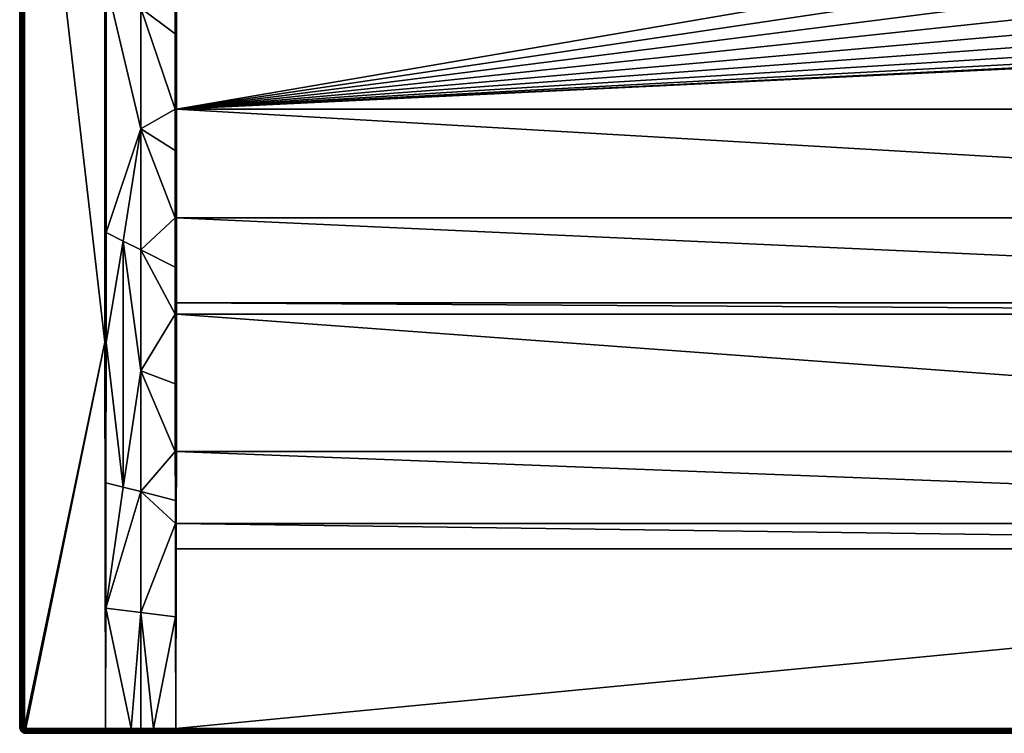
# Model space of a CAD drawing. Header units: centimetres. Extents: x 0 to 1400, y -700 to 0.
# Tile 1 of 10: x 0 to 631, y -700 to -243. Entities that reach past the tile are written whole.
import ezdxf

# ---------------------------------------------------------------- set-up
doc = ezdxf.new("R2010")
doc.units = ezdxf.units.CM
doc.layers.get('0').update_dxf_attribs({"color": 133})

msp = doc.modelspace()

# ---------------------------------------------------------------- meshes
at = {"color": 254}
mesh = msp.add_polyface(dxfattribs=at)
corners = [(77.5, -622.58, 27.93), (77.5, -696.92, 29.92), (85.71, -696.89, 29.88), (55.12, -619.77, 29.97), (55, -697, 30), (71.42, -696.94, 29.94), (66.25, -384.63, 26.58), (55.4, -379.2, 29.89), (55.37, -449.44, 29.9), (66.25, -542.33, 28), (55.24, -539.56, 29.94), (77.5, -390.26, 23.16), (77.5, -312.79, 22.55), (77.5, -467.72, 24.36), (77.5, -545.16, 26), (0, -696, 27), (0, -4, 0), (0, -696, 0), (4, -697, 30), (54.62, -449.44, 30), (3, -696, 30), (3, -4, 30), (55, -449.44, 29.98), (55.45, -218.83, 29.85), (54.99, -199.08, 29.96), (2.53, -696, 29.96), (3.01, -696.16, 30), (2.53, -4, 29.96), (2.07, -4, 29.85), (2.07, -696, 29.85), (1.64, -4, 29.67), (1.64, -696, 29.67), (1.24, -4, 29.43), (1.24, -696, 29.43), (0.88, -4, 29.12), (0.88, -696, 29.12), (0.57, -4, 28.76), (0.57, -696, 28.76), (0.33, -4, 28.36), (0.33, -696, 28.36), (0.15, -4, 27.93), (0.15, -696, 27.93), (0.04, -4, 27.47), (0.04, -696, 27.47), (0, -4, 27)]
mesh.append_faces([[corners[k] for k in face] for face in [(0, 1, 2, 0), (3, 4, 5, 3), (6, 7, 8, 6), (6, 8, 9, 6), (9, 8, 10, 9), (9, 10, 3, 9), (11, 12, 6, 11), (11, 6, 13, 11), (13, 6, 9, 13), (13, 9, 14, 13), (14, 9, 3, 14), (14, 3, 0, 14), (0, 3, 5, 0), (0, 5, 1, 0), (15, 16, 17, 15), (18, 4, 19, 18), (20, 18, 19, 20), (20, 19, 21, 20), (3, 10, 22, 3), (22, 10, 8, 22), (4, 3, 22, 4), (8, 7, 22, 8), (22, 7, 23, 22), (4, 22, 19, 4), (19, 22, 24, 19), (20, 25, 26, 20), (20, 21, 27, 20), (20, 27, 25, 20), (25, 27, 28, 25), (25, 28, 29, 25), (29, 28, 30, 29), (29, 30, 31, 29), (31, 30, 32, 31), (31, 32, 33, 31), (33, 32, 34, 33), (33, 34, 35, 33), (35, 34, 36, 35), (35, 36, 37, 35), (37, 36, 38, 37), (37, 38, 39, 37), (39, 38, 40, 39), (39, 40, 41, 39), (41, 40, 42, 41), (41, 42, 43, 41), (43, 44, 15, 43)]], dxfattribs={"vtx3": -1, "color": 254})
mesh = msp.add_polyface(dxfattribs=at)
corners = [(88.3, -95.27, 18.9), (87.44, -94.46, 19.19), (77.49, -86.26, 22.5), (76.13, -85.14, 22.96), (55.45, -218.83, 29.85), (55.46, -199.08, 29.85), (63.94, -75.02, 27.02), (55.46, -67.77, 29.85), (66.39, -77.11, 26.2), (77.5, -312.79, 22.55), (99.54, -300, 15.15), (77.5, -235.31, 22.5), (55.4, -379.2, 29.89), (66.25, -384.63, 26.58), (0, -4, 27), (0, -4, 0), (0, -696, 27), (3, -4, 30), (54.62, -449.44, 30), (54.51, -199.08, 30), (54.51, -67.77, 30), (66.56, -72.19, 26.38), (55.98, -62.8, 29.9), (55.55, -65.11, 29.88), (78.3, -82.78, 22.42), (80.51, -80.51, 22.24), (80.51, -70.54, 24.82), (74.97, -63.98, 27.01), (72.19, -66.56, 26.38), (85.14, -76.14, 22.95), (82.78, -78.3, 22.42), (69.34, -69.34, 26.16), (56.12, -62.33, 29.9), (56.09, -62.4, 29.9), (89.97, -93.45, 18.49), (95.23, -88.33, 18.89), (91.69, -91.69, 18.35), (54.99, -67.77, 29.96), (54.99, -199.08, 29.96), (55, -449.44, 29.98), (0.04, -696, 27.47), (0.04, -4, 27.47)]
mesh.append_faces([[corners[k] for k in face] for face in [(0, 1, 2, 0), (2, 3, 4, 2), (4, 3, 5, 4), (6, 7, 5, 6), (6, 5, 8, 6), (8, 5, 3, 8), (9, 10, 11, 9), (0, 2, 11, 0), (11, 2, 4, 11), (11, 4, 9, 11), (9, 4, 12, 9), (9, 12, 13, 9), (14, 15, 16, 14), (17, 18, 19, 17), (17, 19, 20, 17), (21, 22, 23, 21), (21, 24, 25, 21), (26, 27, 28, 26), (3, 24, 8, 3), (8, 24, 21, 8), (8, 21, 6, 8), (6, 21, 23, 6), (6, 23, 7, 6), (29, 26, 30, 29), (30, 26, 28, 30), (30, 28, 25, 30), (25, 28, 31, 25), (25, 31, 21, 25), (21, 31, 32, 21), (21, 32, 33, 21), (1, 34, 2, 1), (30, 35, 29, 30), (3, 2, 24, 3), (24, 2, 34, 24), (24, 34, 25, 24), (25, 34, 36, 25), (25, 36, 30, 25), (7, 37, 38, 7), (39, 4, 38, 39), (38, 4, 5, 38), (38, 5, 7, 38), (18, 38, 19, 18), (19, 38, 37, 19), (19, 37, 20, 19), (40, 41, 14, 40)]], dxfattribs={"vtx3": -1, "color": 254})
mesh = msp.add_polyface(dxfattribs=at)
corners = [(100.49, -300, 15), (629.44, -209.04, 15), (100.49, -237.16, 15), (628.93, -196.98, 15), (99.54, -369.77, 15.79), (99.54, -326.55, 15.4), (77.5, -312.79, 22.55), (99.54, -300, 15.15), (77.5, -235.31, 22.5), (99.54, -251.8, 15.15), (99.54, -237.16, 15.15), (77.5, -390.26, 23.16), (99.56, -401.31, 16.56), (99.58, -431.39, 17.29), (77.5, -467.72, 24.36), (99.63, -476.04, 18.97), (99.68, -519.37, 20.6), (77.5, -545.16, 26), (99.72, -550.74, 22.07), (99.75, -565.65, 22.77), (77.5, -622.58, 27.93), (100.01, -300, 15.04), (100.01, -237.16, 15.04), (100.49, -105.86, 15), (100.01, -105.86, 15.04), (100.01, -369.77, 15.68), (100, -565.65, 22.74), (100, -519.37, 20.55), (100, -431.39, 17.19), (100.23, -581.86, 23.6), (100.26, -565.66, 22.73), (100.33, -519.37, 20.53), (100.44, -431.39, 17.16), (100.44, -424.25, 16.99), (100.48, -369.77, 15.64)]
mesh.append_faces([[corners[k] for k in face] for face in [(0, 1, 2, 0), (2, 1, 3, 2), (4, 5, 6, 4), (6, 5, 7, 6), (8, 7, 9, 8), (8, 9, 10, 8), (11, 12, 4, 11), (12, 11, 13, 12), (13, 11, 14, 13), (13, 14, 15, 13), (15, 14, 16, 15), (16, 14, 17, 16), (16, 17, 18, 16), (18, 17, 19, 18), (19, 17, 20, 19), (4, 6, 11, 4), (21, 0, 2, 21), (21, 2, 22, 21), (22, 2, 23, 22), (7, 21, 9, 7), (9, 21, 22, 9), (9, 22, 10, 9), (10, 22, 24, 10), (0, 21, 25, 0), (19, 26, 18, 19), (18, 26, 27, 18), (18, 27, 16, 18), (16, 27, 15, 16), (15, 27, 28, 15), (15, 28, 13, 15), (13, 28, 12, 13), (12, 28, 25, 12), (12, 25, 4, 12), (29, 30, 26, 29), (26, 30, 31, 26), (26, 31, 27, 26), (27, 31, 32, 27), (27, 32, 28, 27), (28, 32, 33, 28), (28, 33, 25, 28), (25, 33, 34, 25), (25, 34, 0, 25), (4, 25, 5, 4), (5, 25, 21, 5), (5, 21, 7, 5)]], dxfattribs={"vtx3": -1, "color": 254})
mesh = msp.add_polyface(dxfattribs=at)
corners = [(653.8, -218.56, 2.6), (633.99, -220.21, 14.4), (636.18, -225.65, 14.4), (655.38, -222.5, 2.6), (638.36, -231.08, 14.4), (657.6, -226.1, 2.6), (641.43, -236.06, 14.4), (659.83, -229.71, 2.6), (644.5, -241.05, 14.4), (682.07, -268.84, 15), (670.7, -264.82, 15), (100.49, -300, 15), (660.16, -258.94, 15), (706.03, -270.88, 15), (693.97, -270.88, 15), (650.78, -251.36, 15), (642.81, -242.3, 15), (636.48, -232.03, 15), (631.98, -220.83, 15), (629.44, -209.04, 15), (100.26, -565.66, 22.73), (100.23, -581.86, 23.6), (1299.77, -581.86, 23.6), (100.01, -700, 26.83), (4, -700, 0), (1299.99, -700, 26.83), (648.37, -245.44, 14.4), (644.1, -241.34, 14.66), (637.92, -231.3, 14.66), (633.52, -220.36, 14.66), (632.76, -214.49, 14.4), (633.03, -220.51, 14.85), (637.46, -231.53, 14.85), (632.51, -220.67, 14.96), (652.23, -249.84, 14.4), (651.89, -250.19, 14.66), (643.69, -241.65, 14.85), (636.97, -231.78, 14.96), (651.53, -250.57, 14.85), (643.25, -241.97, 14.96), (651.16, -250.96, 14.96)]
mesh.append_faces([[corners[k] for k in face] for face in [(0, 1, 2, 0), (0, 2, 3, 0), (3, 2, 4, 3), (3, 4, 5, 3), (5, 4, 6, 5), (7, 6, 8, 7), (9, 10, 11, 9), (11, 10, 12, 11), (11, 13, 14, 11), (11, 14, 9, 11), (12, 15, 11, 12), (11, 15, 16, 11), (11, 16, 17, 11), (17, 18, 11, 17), (11, 18, 19, 11), (20, 21, 22, 20), (23, 24, 25, 23), (26, 8, 27, 26), (6, 4, 28, 6), (2, 1, 29, 2), (1, 30, 29, 1), (4, 2, 28, 4), (28, 2, 29, 28), (28, 29, 31, 28), (8, 6, 27, 8), (27, 6, 28, 27), (27, 28, 32, 27), (32, 28, 31, 32), (32, 31, 33, 32), (34, 26, 35, 34), (35, 26, 27, 35), (35, 27, 36, 35), (36, 27, 32, 36), (36, 32, 37, 36), (37, 32, 33, 37), (37, 33, 18, 37), (38, 35, 36, 38), (38, 36, 39, 38), (39, 36, 37, 39), (39, 37, 17, 39), (17, 37, 18, 17), (40, 38, 39, 40), (40, 39, 16, 40), (16, 39, 17, 16), (15, 40, 16, 15)]], dxfattribs={"vtx3": -1, "color": 254})
mesh = msp.add_polyface(dxfattribs=at)
corners = [(742.4, -226.1, 2.6), (755.5, -241.05, 14.4), (758.57, -236.06, 14.4), (744.62, -222.5, 2.6), (761.64, -231.08, 14.4), (729.3, -264.82, 15), (717.93, -268.84, 15), (1299.51, -300, 15), (706.03, -270.88, 15), (100.49, -300, 15), (770.56, -209.04, 15), (768.02, -220.83, 15), (757.19, -242.3, 15), (749.22, -251.36, 15), (739.84, -258.94, 15), (1299.52, -369.77, 15.64), (100.48, -369.77, 15.64), (1299.56, -424.25, 16.99), (100.44, -424.25, 16.99), (1299.56, -431.39, 17.16), (100.44, -431.39, 17.16), (1299.67, -519.37, 20.53), (100.33, -519.37, 20.53), (1299.74, -565.66, 22.73), (100.26, -565.66, 22.73), (1299.77, -581.86, 23.6), (100, -696.83, 29.82), (1300, -696.83, 29.82), (1299.99, -700, 26.83), (4, -700, 0), (1396, -700, 0), (763.82, -225.65, 14.4), (762.08, -231.3, 14.66), (755.9, -241.34, 14.66), (751.63, -245.44, 14.4), (747.77, -249.84, 14.4), (748.11, -250.19, 14.66), (748.47, -250.57, 14.85), (756.31, -241.65, 14.85), (748.84, -250.96, 14.96), (762.54, -231.53, 14.85), (756.75, -241.97, 14.96), (763.03, -231.78, 14.96), (763.52, -232.03, 15), (100.01, -697.32, 29.81), (1299.99, -697.32, 29.81), (100.01, -697.8, 29.72), (1299.99, -697.8, 29.72), (100.01, -698.26, 29.55), (1299.99, -698.26, 29.55), (100.01, -698.68, 29.31), (1299.99, -698.68, 29.31), (100.01, -699.06, 29.01), (1299.99, -699.06, 29.01), (100.01, -699.39, 28.64), (1299.99, -699.39, 28.64), (100.01, -699.65, 28.23), (1299.99, -699.65, 28.23), (100.01, -699.84, 27.79), (1299.99, -699.84, 27.79), (100.01, -699.96, 27.31), (1299.99, -699.96, 27.31), (100.01, -700, 26.83)]
mesh.append_faces([[corners[k] for k in face] for face in [(0, 1, 2, 0), (3, 2, 4, 3), (5, 6, 7, 5), (7, 6, 8, 7), (7, 8, 9, 7), (10, 11, 7, 10), (12, 13, 7, 12), (7, 14, 5, 7), (7, 9, 15, 7), (15, 16, 17, 15), (17, 18, 19, 17), (19, 20, 21, 19), (21, 22, 23, 21), (23, 24, 25, 23), (25, 26, 27, 25), (28, 29, 30, 28), (31, 4, 32, 31), (2, 1, 33, 2), (34, 35, 36, 34), (1, 34, 33, 1), (33, 34, 36, 33), (33, 36, 37, 33), (4, 2, 32, 4), (32, 2, 33, 32), (32, 33, 38, 32), (38, 33, 37, 38), (38, 37, 39, 38), (40, 32, 38, 40), (40, 38, 41, 40), (41, 38, 39, 41), (41, 39, 13, 41), (42, 40, 41, 42), (42, 41, 12, 42), (12, 41, 13, 12), (43, 42, 12, 43), (27, 44, 45, 27), (45, 46, 47, 45), (47, 48, 49, 47), (49, 50, 51, 49), (51, 52, 53, 51), (53, 54, 55, 53), (55, 56, 57, 55), (57, 58, 59, 57), (59, 60, 61, 59), (61, 62, 28, 61)]], dxfattribs={"vtx3": -1, "color": 254})
mesh = msp.add_polyface(dxfattribs=at)
corners = [(687.41, -248.36, 2.6), (677.09, -264.85, 14.4), (682.61, -266.8, 14.4), (691.59, -249.07, 2.6), (688.38, -267.79, 14.4), (695.76, -249.79, 2.6), (694.15, -268.78, 14.4), (700, -249.97, 2.6), (700, -268.78, 14.4), (1299.77, -581.86, 23.6), (100.23, -581.86, 23.6), (100, -696.83, 29.82), (694.1, -269.27, 14.66), (682.48, -267.28, 14.66), (671.57, -262.9, 14.4), (671.36, -263.35, 14.66), (666.45, -260.05, 14.4), (661.34, -257.19, 14.4), (661.07, -257.6, 14.66), (656.79, -253.52, 14.4), (660.78, -258.03, 14.85), (651.53, -250.57, 14.85), (671.15, -263.83, 14.85), (660.47, -258.48, 14.96), (651.16, -250.96, 14.96), (682.35, -267.78, 14.85), (670.93, -264.32, 14.96), (660.16, -258.94, 15), (650.78, -251.36, 15), (705.9, -269.27, 14.66), (694.06, -269.79, 14.85), (682.21, -268.31, 14.96), (670.7, -264.82, 15), (705.94, -269.79, 14.85), (694.01, -270.33, 14.96), (682.07, -268.84, 15), (705.99, -270.33, 14.96), (693.97, -270.88, 15), (1299.99, -697.32, 29.81), (100.01, -697.32, 29.81), (100.01, -697.8, 29.72), (1299.99, -697.8, 29.72), (100.01, -698.26, 29.55), (1299.99, -698.26, 29.55), (100.01, -698.68, 29.31), (1299.99, -698.68, 29.31), (100.01, -699.06, 29.01), (1299.99, -699.06, 29.01), (100.01, -699.39, 28.64)]
mesh.append_faces([[corners[k] for k in face] for face in [(0, 1, 2, 0), (3, 2, 4, 3), (5, 4, 6, 5), (7, 6, 8, 7), (9, 10, 11, 9), (8, 6, 12, 8), (4, 2, 13, 4), (1, 14, 15, 1), (16, 17, 18, 16), (17, 19, 18, 17), (14, 16, 15, 14), (15, 16, 18, 15), (15, 18, 20, 15), (20, 18, 21, 20), (2, 1, 13, 2), (13, 1, 15, 13), (13, 15, 22, 13), (22, 15, 20, 22), (22, 20, 23, 22), (23, 20, 24, 23), (6, 4, 12, 6), (12, 4, 13, 12), (12, 13, 25, 12), (25, 13, 22, 25), (25, 22, 26, 25), (26, 22, 23, 26), (26, 23, 27, 26), (27, 23, 28, 27), (29, 12, 30, 29), (30, 12, 25, 30), (30, 25, 31, 30), (31, 25, 26, 31), (31, 26, 32, 31), (32, 26, 27, 32), (33, 30, 34, 33), (34, 30, 31, 34), (34, 31, 35, 34), (35, 31, 32, 35), (36, 34, 37, 36), (37, 34, 35, 37), (38, 39, 40, 38), (41, 40, 42, 41), (43, 42, 44, 43), (45, 44, 46, 45), (47, 46, 48, 47)]], dxfattribs={"vtx3": -1, "color": 254})
mesh = msp.add_polyface(dxfattribs=at)
corners = [(708.41, -249.07, 2.6), (705.85, -268.78, 14.4), (711.62, -267.79, 14.4), (712.59, -248.36, 2.6), (717.39, -266.8, 14.4), (704.24, -249.79, 2.6), (700, -268.78, 14.4), (1299.52, -369.77, 15.64), (100.49, -300, 15), (100.48, -369.77, 15.64), (1299.56, -424.25, 16.99), (100.44, -424.25, 16.99), (1299.56, -431.39, 17.16), (100.44, -431.39, 17.16), (1299.67, -519.37, 20.53), (100.33, -519.37, 20.53), (1299.74, -565.66, 22.73), (100.26, -565.66, 22.73), (733.55, -260.05, 14.4), (728.43, -262.9, 14.4), (728.64, -263.35, 14.66), (722.91, -264.85, 14.4), (717.52, -267.28, 14.66), (705.9, -269.27, 14.66), (694.1, -269.27, 14.66), (705.94, -269.79, 14.85), (694.06, -269.79, 14.85), (717.65, -267.78, 14.85), (705.99, -270.33, 14.96), (694.01, -270.33, 14.96), (738.66, -257.19, 14.4), (738.93, -257.6, 14.66), (728.85, -263.83, 14.85), (717.79, -268.31, 14.96), (706.03, -270.88, 15), (693.97, -270.88, 15), (739.22, -258.03, 14.85), (729.07, -264.32, 14.96), (717.93, -268.84, 15), (739.53, -258.48, 14.96), (729.3, -264.82, 15), (739.84, -258.94, 15), (1300, -696.83, 29.82), (100, -696.83, 29.82), (100.01, -697.32, 29.81), (1299.99, -699.39, 28.64), (100.01, -699.39, 28.64), (100.01, -699.65, 28.23), (1299.99, -699.65, 28.23), (100.01, -699.84, 27.79), (1299.99, -699.84, 27.79), (100.01, -699.96, 27.31), (1299.99, -699.96, 27.31), (100.01, -700, 26.83)]
mesh.append_faces([[corners[k] for k in face] for face in [(0, 1, 2, 0), (3, 2, 4, 3), (5, 6, 1, 5), (7, 8, 9, 7), (10, 9, 11, 10), (12, 11, 13, 12), (14, 13, 15, 14), (16, 15, 17, 16), (18, 19, 20, 18), (21, 4, 22, 21), (2, 1, 23, 2), (1, 6, 23, 1), (23, 6, 24, 23), (4, 2, 22, 4), (22, 2, 23, 22), (22, 23, 25, 22), (25, 23, 26, 25), (19, 21, 20, 19), (20, 21, 22, 20), (20, 22, 27, 20), (27, 22, 25, 27), (27, 25, 28, 27), (28, 25, 29, 28), (30, 18, 31, 30), (31, 18, 20, 31), (31, 20, 32, 31), (32, 20, 27, 32), (32, 27, 33, 32), (33, 27, 28, 33), (33, 28, 34, 33), (34, 28, 35, 34), (36, 31, 32, 36), (36, 32, 37, 36), (37, 32, 33, 37), (37, 33, 38, 37), (38, 33, 34, 38), (39, 36, 37, 39), (39, 37, 40, 39), (40, 37, 38, 40), (41, 39, 40, 41), (42, 43, 44, 42), (45, 46, 47, 45), (48, 47, 49, 48), (50, 49, 51, 50), (52, 51, 53, 52)]], dxfattribs={"vtx3": -1, "color": 254})
mesh = msp.add_polyface(dxfattribs=at)
corners = [(99.75, -565.65, 22.77), (77.5, -622.58, 27.93), (99.86, -625.39, 25.98), (85.71, -696.89, 29.88), (100, -696.83, 29.82), (100, -565.65, 22.74), (100.23, -581.86, 23.6), (99.98, -700, 26.83), (100.01, -700, 26.83), (99.98, -699.96, 27.31), (100.01, -699.96, 27.31), (99.98, -699.84, 27.79), (100.01, -699.84, 27.79), (99.99, -699.65, 28.23), (100.01, -699.65, 28.23), (99.99, -699.39, 28.64), (100.01, -699.39, 28.64), (99.99, -699.06, 29.01), (100.01, -699.06, 29.01), (99.99, -698.68, 29.31), (100.01, -698.68, 29.31), (99.99, -698.26, 29.55), (100.01, -698.26, 29.55), (99.99, -697.8, 29.72), (100.01, -697.8, 29.72), (99.99, -697.32, 29.81), (100.01, -697.32, 29.81), (85.7, -699.96, 27.37), (85.69, -700, 26.89), (85.71, -697.84, 29.77), (85.71, -697.37, 29.86), (85.7, -698.29, 29.59), (85.7, -698.71, 29.35), (85.7, -699.08, 29.05), (85.7, -699.4, 28.68), (85.7, -699.66, 28.28), (85.7, -699.85, 27.83)]
mesh.append_faces([[corners[k] for k in face] for face in [(0, 1, 2, 0), (2, 1, 3, 2), (2, 3, 4, 2), (0, 2, 5, 0), (5, 2, 4, 5), (5, 4, 6, 5), (7, 8, 9, 7), (9, 8, 10, 9), (9, 10, 11, 9), (11, 10, 12, 11), (11, 12, 13, 11), (13, 12, 14, 13), (13, 14, 15, 13), (15, 14, 16, 15), (15, 16, 17, 15), (17, 16, 18, 17), (17, 18, 19, 17), (19, 18, 20, 19), (19, 20, 21, 19), (21, 20, 22, 21), (21, 22, 23, 21), (23, 22, 24, 23), (23, 24, 25, 23), (25, 24, 26, 25), (25, 26, 4, 25), (27, 28, 7, 27), (21, 23, 29, 21), (30, 29, 23, 30), (30, 23, 25, 30), (3, 30, 25, 3), (3, 25, 4, 3), (29, 31, 21, 29), (21, 31, 19, 21), (31, 32, 19, 31), (19, 32, 17, 19), (32, 33, 17, 32), (17, 33, 15, 17), (33, 34, 15, 33), (15, 34, 13, 15), (34, 35, 13, 34), (13, 35, 11, 13), (35, 36, 11, 35), (11, 36, 9, 11), (36, 27, 9, 36), (9, 27, 7, 9)]], dxfattribs={"vtx3": -1, "color": 254})
mesh = msp.add_polyface(dxfattribs=at)
corners = [(3.84, -696.99, 30), (3, -696, 30), (3.01, -696.16, 30), (3.69, -696.95, 30), (3.05, -696.31, 30), (3.55, -696.89, 30), (3.11, -696.45, 30), (3.41, -696.81, 30), (3.19, -696.59, 30), (0, -696, 27), (0, -696, 0), (0.05, -696.63, 0), (0.05, -696.63, 27), (2.53, -696, 29.96), (2.55, -696.23, 29.96), (2.6, -696.45, 29.96), (2.69, -696.67, 29.96), (2.81, -696.86, 29.96), (3.29, -696.71, 30), (2.07, -696, 29.85), (2.1, -696.3, 29.85), (2.17, -696.6, 29.85), (2.28, -696.87, 29.85), (1.64, -696, 29.67), (1.67, -696.37, 29.67), (1.75, -696.73, 29.67), (1.24, -696, 29.43), (1.27, -696.43, 29.43), (1.37, -696.85, 29.43), (0.88, -696, 29.12), (0.92, -696.49, 29.12), (0.57, -696, 28.76), (0.62, -696.54, 28.76), (1.03, -696.96, 29.12), (0.33, -696, 28.36), (0.37, -696.57, 28.36), (0.74, -697.06, 28.76), (0.15, -696, 27.93), (0.19, -696.6, 27.93), (0.51, -697.14, 28.36), (0.04, -696, 27.47), (0.09, -696.62, 27.47)]
mesh.append_faces([[corners[k] for k in face] for face in [(0, 1, 2, 0), (3, 2, 4, 3), (5, 4, 6, 5), (7, 6, 8, 7), (9, 10, 11, 9), (9, 11, 12, 9), (2, 13, 14, 2), (2, 14, 4, 2), (4, 14, 15, 4), (4, 15, 6, 4), (6, 15, 16, 6), (6, 16, 8, 6), (8, 16, 17, 8), (8, 17, 18, 8), (13, 19, 14, 13), (14, 19, 20, 14), (14, 20, 15, 14), (15, 20, 21, 15), (15, 21, 16, 15), (16, 21, 22, 16), (19, 23, 20, 19), (20, 23, 24, 20), (20, 24, 21, 20), (21, 24, 25, 21), (21, 25, 22, 21), (23, 26, 24, 23), (24, 26, 27, 24), (24, 27, 25, 24), (25, 27, 28, 25), (26, 29, 27, 26), (27, 29, 30, 27), (27, 30, 28, 27), (29, 31, 30, 29), (30, 31, 32, 30), (30, 32, 33, 30), (31, 34, 32, 31), (32, 34, 35, 32), (32, 35, 36, 32), (34, 37, 35, 34), (35, 37, 38, 35), (35, 38, 39, 35), (37, 40, 38, 37), (38, 40, 41, 38), (40, 9, 41, 40), (41, 9, 12, 41)]], dxfattribs={"vtx3": -1, "color": 254})
mesh = msp.add_polyface(dxfattribs=at)
corners = [(0.05, -696.63, 27), (0.05, -696.63, 0), (0.2, -697.24, 0), (0.2, -697.24, 27), (0.44, -697.82, 0), (0.44, -697.82, 27), (2.69, -696.67, 29.96), (2.28, -696.87, 29.85), (2.81, -696.86, 29.96), (2.44, -697.13, 29.85), (2.96, -697.04, 29.96), (2.64, -697.36, 29.85), (1.75, -696.73, 29.67), (1.9, -697.07, 29.67), (2.09, -697.39, 29.67), (2.33, -697.67, 29.67), (2.87, -697.56, 29.85), (2.61, -697.91, 29.67), (1.37, -696.85, 29.43), (1.54, -697.25, 29.43), (1.76, -697.62, 29.43), (2.05, -697.95, 29.43), (0.92, -696.49, 29.12), (1.03, -696.96, 29.12), (1.22, -697.42, 29.12), (1.47, -697.83, 29.12), (0.62, -696.54, 28.76), (0.74, -697.06, 28.76), (0.95, -697.56, 28.76), (0.37, -696.57, 28.36), (0.51, -697.14, 28.36), (0.73, -697.67, 28.36), (1.23, -698.01, 28.76), (0.19, -696.6, 27.93), (0.34, -697.19, 27.93), (0.57, -697.75, 27.93), (0.09, -696.62, 27.47), (0.23, -697.22, 27.47), (0.47, -697.8, 27.47)]
mesh.append_faces([[corners[k] for k in face] for face in [(0, 1, 2, 0), (0, 2, 3, 0), (3, 2, 4, 3), (3, 4, 5, 3), (6, 7, 8, 6), (8, 7, 9, 8), (8, 9, 10, 8), (10, 9, 11, 10), (7, 12, 13, 7), (7, 13, 9, 7), (9, 13, 14, 9), (9, 14, 11, 9), (11, 14, 15, 11), (11, 15, 16, 11), (16, 15, 17, 16), (12, 18, 13, 12), (13, 18, 19, 13), (13, 19, 14, 13), (14, 19, 20, 14), (14, 20, 15, 14), (15, 20, 21, 15), (18, 22, 23, 18), (18, 23, 19, 18), (19, 23, 24, 19), (19, 24, 20, 19), (20, 24, 25, 20), (23, 26, 27, 23), (23, 27, 24, 23), (24, 27, 28, 24), (24, 28, 25, 24), (27, 29, 30, 27), (27, 30, 28, 27), (28, 30, 31, 28), (28, 31, 32, 28), (30, 33, 34, 30), (30, 34, 31, 30), (31, 34, 35, 31), (33, 36, 34, 33), (34, 36, 37, 34), (34, 37, 35, 34), (35, 37, 38, 35), (36, 0, 37, 36), (37, 0, 3, 37), (37, 3, 38, 37), (38, 3, 5, 38)]], dxfattribs={"vtx3": -1, "color": 254})
mesh = msp.add_polyface(dxfattribs=at)
corners = [(0.44, -697.82, 27), (0.44, -697.82, 0), (0.76, -698.35, 0), (0.76, -698.35, 27), (1.17, -698.83, 0), (1.17, -698.83, 27), (1.65, -699.24, 0), (1.65, -699.24, 27), (2.18, -699.56, 0), (2.18, -699.56, 27), (1.76, -697.62, 29.43), (1.47, -697.83, 29.12), (2.05, -697.95, 29.43), (1.79, -698.21, 29.12), (2.38, -698.24, 29.43), (0.95, -697.56, 28.76), (1.23, -698.01, 28.76), (1.58, -698.42, 28.76), (2.17, -698.53, 29.12), (1.99, -698.77, 28.76), (0.73, -697.67, 28.36), (1.03, -698.16, 28.36), (1.4, -698.6, 28.36), (1.84, -698.97, 28.36), (2.44, -699.05, 28.76), (0.57, -697.75, 27.93), (0.88, -698.26, 27.93), (1.28, -698.72, 27.93), (1.74, -699.12, 27.93), (2.33, -699.27, 28.36), (0.47, -697.8, 27.47), (0.79, -698.33, 27.47), (1.2, -698.8, 27.47), (1.67, -699.21, 27.47), (2.25, -699.43, 27.93), (2.2, -699.53, 27.47)]
mesh.append_faces([[corners[k] for k in face] for face in [(0, 1, 2, 0), (0, 2, 3, 0), (3, 2, 4, 3), (3, 4, 5, 3), (5, 4, 6, 5), (5, 6, 7, 5), (7, 6, 8, 7), (7, 8, 9, 7), (10, 11, 12, 10), (12, 11, 13, 12), (12, 13, 14, 12), (11, 15, 16, 11), (11, 16, 13, 11), (13, 16, 17, 13), (13, 17, 18, 13), (18, 17, 19, 18), (16, 20, 21, 16), (16, 21, 17, 16), (17, 21, 22, 17), (17, 22, 19, 17), (19, 22, 23, 19), (19, 23, 24, 19), (20, 25, 21, 20), (21, 25, 26, 21), (21, 26, 22, 21), (22, 26, 27, 22), (22, 27, 23, 22), (23, 27, 28, 23), (23, 28, 29, 23), (25, 30, 26, 25), (26, 30, 31, 26), (26, 31, 27, 26), (27, 31, 32, 27), (27, 32, 28, 27), (28, 32, 33, 28), (28, 33, 34, 28), (30, 0, 31, 30), (31, 0, 3, 31), (31, 3, 32, 31), (32, 3, 5, 32), (32, 5, 33, 32), (33, 5, 7, 33), (33, 7, 35, 33), (35, 7, 9, 35)]], dxfattribs={"vtx3": -1, "color": 254})
mesh = msp.add_polyface(dxfattribs=at)
corners = [(2.18, -699.56, 27), (2.18, -699.56, 0), (2.76, -699.8, 0), (2.76, -699.8, 27), (3.37, -699.95, 0), (3.37, -699.95, 27), (3.13, -697.72, 29.85), (2.61, -697.91, 29.67), (2.93, -698.1, 29.67), (3.4, -697.83, 29.85), (3.27, -698.25, 29.67), (2.33, -697.67, 29.67), (2.05, -697.95, 29.43), (2.38, -698.24, 29.43), (2.75, -698.46, 29.43), (3.15, -698.63, 29.43), (3.63, -698.33, 29.67), (1.79, -698.21, 29.12), (2.17, -698.53, 29.12), (2.58, -698.78, 29.12), (3.04, -698.97, 29.12), (3.57, -698.73, 29.43), (1.99, -698.77, 28.76), (2.44, -699.05, 28.76), (2.94, -699.26, 28.76), (3.51, -699.08, 29.12), (3.46, -699.38, 28.76), (1.84, -698.97, 28.36), (2.33, -699.27, 28.36), (2.86, -699.49, 28.36), (3.43, -699.63, 28.36), (1.74, -699.12, 27.93), (2.25, -699.43, 27.93), (2.81, -699.66, 27.93), (3.4, -699.81, 27.93), (1.67, -699.21, 27.47), (2.2, -699.53, 27.47), (2.78, -699.77, 27.47), (3.38, -699.91, 27.47)]
mesh.append_faces([[corners[k] for k in face] for face in [(0, 1, 2, 0), (0, 2, 3, 0), (3, 2, 4, 3), (3, 4, 5, 3), (6, 7, 8, 6), (6, 8, 9, 6), (9, 8, 10, 9), (11, 12, 7, 11), (7, 12, 13, 7), (7, 13, 8, 7), (8, 13, 14, 8), (8, 14, 10, 8), (10, 14, 15, 10), (10, 15, 16, 10), (13, 17, 18, 13), (13, 18, 14, 13), (14, 18, 19, 14), (14, 19, 15, 14), (15, 19, 20, 15), (15, 20, 21, 15), (18, 22, 19, 18), (19, 22, 23, 19), (19, 23, 20, 19), (20, 23, 24, 20), (20, 24, 25, 20), (25, 24, 26, 25), (23, 27, 28, 23), (23, 28, 24, 23), (24, 28, 29, 24), (24, 29, 26, 24), (26, 29, 30, 26), (28, 31, 32, 28), (28, 32, 29, 28), (29, 32, 33, 29), (29, 33, 30, 29), (30, 33, 34, 30), (32, 35, 36, 32), (32, 36, 33, 32), (33, 36, 37, 33), (33, 37, 34, 33), (34, 37, 38, 34), (36, 0, 37, 36), (37, 0, 3, 37), (37, 3, 38, 37), (38, 3, 5, 38)]], dxfattribs={"vtx3": -1, "color": 254})
mesh = msp.add_polyface(dxfattribs=at)
corners = [(3.84, -696.99, 30), (3.01, -696.16, 30), (3.69, -696.95, 30), (3.05, -696.31, 30), (3.55, -696.89, 30), (3.11, -696.45, 30), (3.41, -696.81, 30), (3.19, -696.59, 30), (3.29, -696.71, 30), (4, -697, 30), (3, -696, 30), (55.01, -697.44, 29.97), (55.01, -697.47, 29.96), (71.42, -697.42, 29.91), (85.71, -697.84, 29.77), (85.71, -697.37, 29.86), (55, -697, 30), (71.42, -696.94, 29.94), (77.5, -696.92, 29.92), (85.71, -696.89, 29.88), (55, -697.91, 29.86), (71.42, -697.88, 29.81), (54.99, -697.47, 29.96), (54.99, -697.44, 29.97), (4, -697.47, 29.96), (54.99, -697.91, 29.86), (2.81, -696.86, 29.96), (2.96, -697.04, 29.96), (3.14, -697.19, 29.96), (3.33, -697.31, 29.96), (3.55, -697.4, 29.96), (3.77, -697.45, 29.96), (2.64, -697.36, 29.85), (2.87, -697.56, 29.85), (3.13, -697.72, 29.85), (3.4, -697.83, 29.85), (3.7, -697.9, 29.85), (4, -697.93, 29.85), (2.61, -697.91, 29.67)]
mesh.append_faces([[corners[k] for k in face] for face in [(0, 1, 2, 0), (2, 3, 4, 2), (4, 5, 6, 4), (6, 7, 8, 6), (0, 9, 10, 0), (11, 12, 13, 11), (13, 14, 15, 13), (16, 11, 17, 16), (17, 11, 13, 17), (17, 13, 18, 17), (18, 13, 15, 18), (18, 15, 19, 18), (12, 20, 13, 12), (13, 20, 21, 13), (13, 21, 14, 13), (20, 12, 22, 20), (22, 12, 11, 22), (22, 11, 23, 22), (23, 11, 16, 23), (23, 16, 9, 23), (23, 9, 22, 23), (22, 9, 24, 22), (22, 24, 25, 22), (8, 26, 27, 8), (8, 27, 6, 8), (6, 27, 28, 6), (6, 28, 4, 6), (4, 28, 29, 4), (4, 29, 2, 4), (2, 29, 30, 2), (2, 30, 0, 2), (0, 30, 31, 0), (0, 31, 9, 0), (9, 31, 24, 9), (27, 32, 28, 27), (28, 32, 33, 28), (28, 33, 29, 28), (29, 33, 34, 29), (29, 34, 30, 29), (30, 34, 35, 30), (30, 35, 31, 30), (31, 35, 36, 31), (31, 36, 24, 31), (24, 36, 37, 24), (33, 38, 34, 33)]], dxfattribs={"vtx3": -1, "color": 254})
mesh = msp.add_polyface(dxfattribs=at)
corners = [(71.41, -700, 26.94), (4, -700, 27), (4, -700, 0), (3.37, -699.95, 27), (3.37, -699.95, 0), (54.99, -700, 27), (55, -699.96, 27.47), (54.99, -697.91, 29.86), (4, -697.47, 29.96), (54.99, -697.93, 29.85), (4, -697.93, 29.85), (55, -698.34, 29.68), (55, -698.36, 29.67), (4, -698.36, 29.67), (55, -698.75, 29.44), (55, -698.76, 29.43), (4, -698.76, 29.43), (55, -699.11, 29.13), (55, -699.12, 29.12), (4, -699.12, 29.12), (55, -699.42, 28.77), (55, -699.43, 28.76), (4, -699.43, 28.76), (55, -699.67, 28.37), (4, -699.67, 28.36), (55, -699.85, 27.93), (4, -699.85, 27.93), (4, -699.96, 27.47), (3.4, -697.83, 29.85), (3.27, -698.25, 29.67), (3.7, -697.9, 29.85), (3.63, -698.33, 29.67), (3.15, -698.63, 29.43), (3.57, -698.73, 29.43), (3.04, -698.97, 29.12), (3.51, -699.08, 29.12), (3.46, -699.38, 28.76), (3.43, -699.63, 28.36), (3.4, -699.81, 27.93), (3.38, -699.91, 27.47)]
mesh.append_faces([[corners[k] for k in face] for face in [(0, 1, 2, 0), (3, 4, 2, 3), (3, 2, 1, 3), (1, 5, 6, 1), (7, 8, 9, 7), (9, 8, 10, 9), (9, 10, 11, 9), (11, 10, 12, 11), (12, 10, 13, 12), (12, 13, 14, 12), (14, 13, 15, 14), (15, 13, 16, 15), (15, 16, 17, 15), (17, 16, 18, 17), (18, 16, 19, 18), (18, 19, 20, 18), (20, 19, 21, 20), (21, 19, 22, 21), (21, 22, 23, 21), (23, 22, 24, 23), (23, 24, 25, 23), (25, 24, 26, 25), (25, 26, 6, 25), (6, 26, 27, 6), (6, 27, 1, 6), (28, 29, 30, 28), (30, 29, 31, 30), (30, 31, 10, 30), (10, 31, 13, 10), (31, 32, 33, 31), (31, 33, 13, 31), (13, 33, 16, 13), (33, 34, 35, 33), (33, 35, 16, 33), (16, 35, 19, 16), (35, 36, 19, 35), (19, 36, 22, 19), (36, 37, 22, 36), (22, 37, 24, 22), (37, 38, 24, 37), (24, 38, 26, 24), (38, 39, 26, 38), (26, 39, 27, 26), (39, 3, 27, 39), (27, 3, 1, 27)]], dxfattribs={"vtx3": -1, "color": 254})
mesh = msp.add_polyface(dxfattribs=at)
corners = [(4, -700, 0), (100.01, -700, 26.83), (99.98, -700, 26.83), (54.99, -700, 27), (4, -700, 27), (71.41, -700, 26.94), (85.69, -700, 26.89), (55, -699.42, 28.77), (55, -699.43, 28.76), (71.41, -699.41, 28.72), (55, -699.11, 29.13), (55, -699.12, 29.12), (71.42, -699.1, 29.08), (55, -698.75, 29.44), (55, -698.76, 29.43), (71.42, -698.73, 29.39), (55, -698.34, 29.68), (55, -698.36, 29.67), (71.42, -698.33, 29.63), (55, -697.91, 29.86), (55, -697.93, 29.85), (71.42, -697.88, 29.81), (71.41, -699.96, 27.42), (85.7, -699.96, 27.37), (71.41, -699.85, 27.88), (85.71, -697.84, 29.77), (85.7, -698.29, 29.59), (85.7, -698.71, 29.35), (85.7, -699.08, 29.05), (85.7, -699.4, 28.68), (85.7, -699.66, 28.28), (55, -699.67, 28.37), (71.41, -699.66, 28.32), (85.7, -699.85, 27.83), (55, -699.85, 27.93), (55, -699.96, 27.47), (54.99, -697.93, 29.85), (54.99, -697.91, 29.86), (54.99, -697.47, 29.96)]
mesh.append_faces([[corners[k] for k in face] for face in [(0, 1, 2, 0), (3, 4, 5, 3), (5, 0, 6, 5), (6, 0, 2, 6), (7, 8, 9, 7), (10, 11, 12, 10), (13, 14, 15, 13), (16, 17, 18, 16), (19, 20, 21, 19), (5, 6, 22, 5), (22, 6, 23, 22), (22, 23, 24, 22), (25, 21, 26, 25), (20, 16, 21, 20), (21, 16, 18, 21), (21, 18, 26, 21), (26, 18, 27, 26), (17, 13, 18, 17), (18, 13, 15, 18), (18, 15, 27, 18), (27, 15, 28, 27), (14, 10, 15, 14), (15, 10, 12, 15), (15, 12, 28, 15), (28, 12, 29, 28), (11, 7, 12, 11), (12, 7, 9, 12), (12, 9, 29, 12), (29, 9, 30, 29), (8, 31, 9, 8), (9, 31, 32, 9), (9, 32, 30, 9), (30, 32, 33, 30), (31, 34, 32, 31), (32, 34, 24, 32), (32, 24, 33, 32), (33, 24, 23, 33), (3, 5, 35, 3), (35, 5, 22, 35), (35, 22, 24, 35), (35, 24, 34, 35), (16, 20, 36, 16), (36, 20, 19, 36), (36, 19, 37, 36), (37, 19, 38, 37)]], dxfattribs={"vtx3": -1, "color": 254})

doc.saveas('drawing.dxf')
